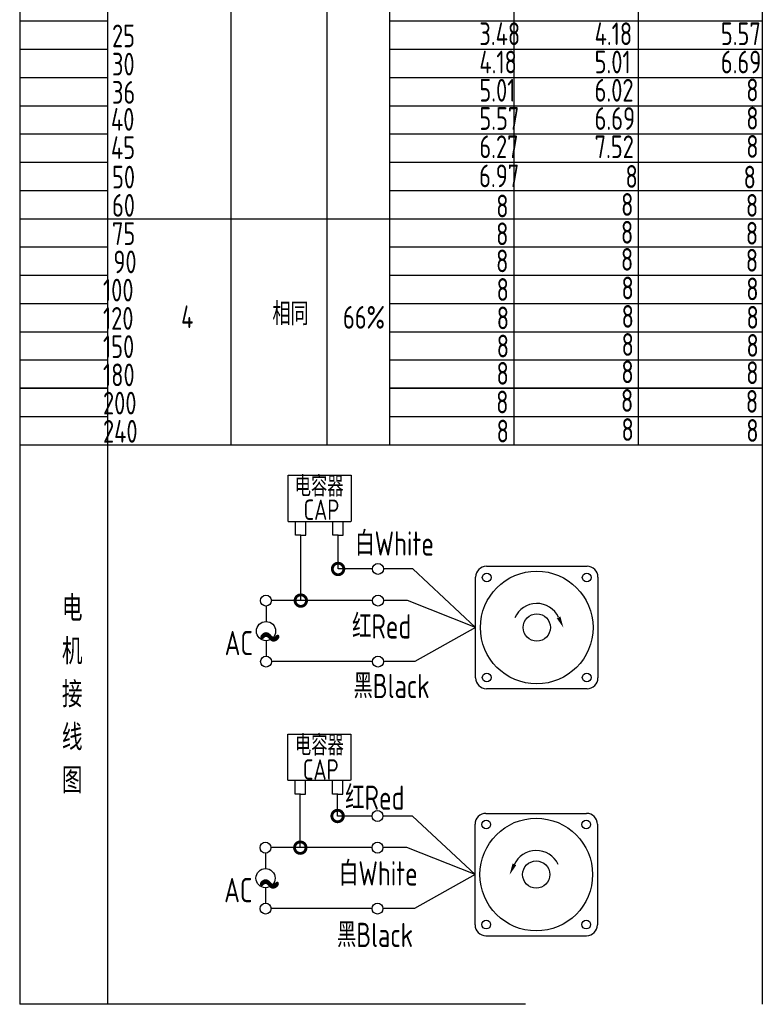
# Model space of a CAD drawing. Header units: inches. Extents: x -753 to 5070, y -3075 to 1581.
# Tile 75 of 178: x 3345 to 3568, y -2334 to -2037. Entities that reach past the tile are written whole.
import ezdxf

# ---------------------------------------------------------------- set-up
doc = ezdxf.new("R2010")
doc.units = ezdxf.units.IN
doc.header["$LTSCALE"] = 10
doc.header["$MEASUREMENT"] = 0
for name, color, linetype in [('1轮廓实线层', 7, 'Continuous'), ('2细线层', 4, 'Continuous'), ('6文字层', 3, 'Continuous'), ('7标注层', 4, 'Continuous')]:
    doc.layers.add(name, color=color, linetype=linetype)
doc.styles.add('PC_TEXTSTYLE', font='isocp.shx', dxfattribs={"width": 0.8, "bigfont": 'HZFS.SHX'})

# ---------------------------------------------------------------- blocks, each defined once
blk = doc.blocks.new('_DotSmall')
at = {"color": 0, "linetype": 'ByBlock', "const_width": 0.5}
blk.add_lwpolyline([(-0.0625, 0, 1), (0.0625, 0, 1)], format="xyb", close=True, dxfattribs=at)

msp = doc.modelspace()

# ---------------------------------------------------------------- linework, layer by layer
at = {"layer": '1轮廓实线层'}
for p, q in [((3568.381, -1759.58), (3568.381, -2150.399)), ((3344.949, -1915.232), (3344.949, -2189.262)), ((3344.949, -2150.399), (3344.949, -2333.58)), ((3568.381, -2150.399), (3568.381, -2333.58)), ((3497.11, -2333.58), (3344.949, -2333.58))]:
    msp.add_line(p, q, dxfattribs=at)
at = {"layer": '1轮廓实线层', "color": 4}
for p, q in [((3493.644, -1950.927), (3493.644, -2165.278)), ((3531.014, -1950.927), (3531.014, -2165.278))]:
    msp.add_line(p, q, dxfattribs=at)
at = {"layer": '2细线层'}
for p, q in [((3371.494, -2165.278), (3371.494, -1939.335)), ((3408.587, -2165.278), (3408.587, -1939.335)), ((3437.433, -2165.278), (3437.433, -1939.335)), ((3456.274, -2165.278), (3456.274, -1939.335)), ((3344.949, -2037.836), (3371.494, -2037.836)), ((3456.274, -2037.836), (3568.381, -2037.836)), ((3344.949, -2046.332), (3371.494, -2046.332)), ((3456.274, -2046.332), (3568.381, -2046.332)), ((3344.949, -2054.828), (3371.494, -2054.828)), ((3456.274, -2054.828), (3568.381, -2054.828)), ((3344.949, -2063.324), (3371.494, -2063.324)), ((3456.274, -2063.324), (3568.381, -2063.324)), ((3344.949, -2071.821), (3371.494, -2071.821)), ((3456.274, -2071.821), (3568.381, -2071.821)), ((3344.949, -2080.317), (3371.494, -2080.317)), ((3456.274, -2080.317), (3568.381, -2080.317)), ((3344.949, -2088.813), (3371.494, -2088.813)), ((3456.274, -2088.813), (3568.381, -2088.813)), ((3344.949, -2097.309), (3456.274, -2097.309)), ((3456.274, -2097.309), (3568.381, -2097.309)), ((3344.949, -2105.805), (3371.494, -2105.805)), ((3456.274, -2105.805), (3568.381, -2105.805)), ((3344.949, -2114.301), (3371.494, -2114.301)), ((3456.274, -2114.301), (3568.381, -2114.301)), ((3344.949, -2122.797), (3371.494, -2122.797)), ((3456.274, -2122.797), (3568.381, -2122.797)), ((3344.949, -2131.293), (3371.494, -2131.293)), ((3456.274, -2131.293), (3568.381, -2131.293)), ((3344.949, -2139.789), (3371.494, -2139.789)), ((3456.274, -2139.789), (3568.381, -2139.789)), ((3371.494, -2148.285), (3344.949, -2148.285)), ((3344.949, -2148.285), (3371.494, -2148.285)), ((3568.381, -2148.285), (3456.274, -2148.285)), ((3456.274, -2148.285), (3568.381, -2148.285)), ((3344.949, -2156.782), (3371.494, -2156.782)), ((3456.274, -2156.782), (3568.381, -2156.782)), ((3344.949, -2165.278), (3456.274, -2165.278)), ((3344.949, -2165.278), (3456.274, -2165.278)), ((3371.494, -2333.58), (3371.494, -2165.278)), ((3456.274, -2165.278), (3568.381, -2165.278)), ((3425.725, -2188.36), (3425.725, -2174.431)), ((3425.725, -2174.431), (3444.68, -2174.431)), ((3444.68, -2174.431), (3444.68, -2188.36)), ((3425.725, -2188.36), (3444.604, -2188.36)), ((3427.947, -2192.529), (3427.947, -2188.36)), ((3431.009, -2192.529), (3431.009, -2188.36)), ((3439.172, -2192.519), (3439.172, -2188.35)), ((3442.234, -2192.519), (3442.234, -2188.35)), ((3429.522, -2192.529), (3427.947, -2192.529)), ((3429.478, -2192.529), (3431.053, -2192.529)), ((3429.522, -2212.168), (3429.522, -2192.529)), ((3440.747, -2192.519), (3439.172, -2192.519)), ((3440.703, -2192.519), (3442.278, -2192.519)), ((3440.747, -2202.648), (3440.747, -2192.478)), ((3451.112, -2202.648), (3440.747, -2202.648)), ((3463.283, -2202.648), (3454.393, -2202.648)), ((3482.103, -2220.255), (3463.283, -2202.648)), ((3451.12, -2212.168), (3429.522, -2212.168)), ((3482.103, -2220.255), (3463.853, -2230.507)), ((3451.112, -2230.507), (3420.762, -2230.507)), ((3463.853, -2230.507), (3454.393, -2230.507)), ((3425.615, -2266.216), (3425.615, -2252.287)), ((3425.615, -2252.287), (3444.571, -2252.287)), ((3444.571, -2252.287), (3444.571, -2266.216)), ((3425.615, -2266.216), (3444.495, -2266.216)), ((3427.838, -2270.385), (3427.838, -2266.216)), ((3430.899, -2270.385), (3430.899, -2266.216)), ((3439.063, -2270.375), (3439.063, -2266.206)), ((3442.124, -2270.375), (3442.124, -2266.206)), ((3429.413, -2270.385), (3427.838, -2270.385)), ((3429.368, -2286.468), (3429.368, -2270.385)), ((3429.368, -2270.385), (3430.944, -2270.385)), ((3440.638, -2270.375), (3439.063, -2270.375)), ((3440.593, -2270.375), (3442.169, -2270.375)), ((3440.593, -2276.948), (3440.593, -2270.384)), ((3450.959, -2276.948), (3440.593, -2276.948)), ((3463.129, -2276.948), (3454.239, -2276.948)), ((3481.949, -2294.555), (3463.129, -2276.948)), ((3450.966, -2286.468), (3429.368, -2286.468)), ((3481.949, -2294.555), (3463.699, -2304.807)), ((3450.959, -2304.807), (3420.608, -2304.807)), ((3463.699, -2304.807), (3454.239, -2304.807)), ((3485.222, -2312.966), (3515.498, -2312.966))]:
    msp.add_line(p, q, dxfattribs=at)
at = {"layer": '2细线层', "color": 4}
for p, q in [((3485.376, -2201.844), (3515.652, -2201.844)), ((3482.103, -2235.392), (3482.103, -2205.117)), ((3518.925, -2205.117), (3518.925, -2235.392)), ((3515.652, -2238.665), (3485.376, -2238.665)), ((3486.717, -2238.665), (3485.376, -2238.665)), ((3485.222, -2276.144), (3515.498, -2276.144)), ((3481.949, -2309.693), (3481.949, -2279.417)), ((3518.771, -2279.417), (3518.771, -2309.693))]:
    msp.add_line(p, q, dxfattribs=at)
at = {"layer": '2细线层'}
for points in [[(3507.08, -2217.193, 0, 0, 0), (3507.08, -2217.193, 1.227, 0, 0), (3508.549, -2220.344, 0, 0, 0)], [(3493.794, -2291.493, 0, 0, 0), (3493.794, -2291.493, 1.227, 0, 0), (3492.325, -2294.644, 0, 0, 0)]]:
    msp.add_lwpolyline(points, format="xyseb", dxfattribs=at)
for centre in [(3452.753, -2202.648), (3419.05, -2212.168), (3452.76, -2212.168), (3419.077, -2230.507), (3452.753, -2230.507), (3452.599, -2276.948), (3418.897, -2286.468), (3452.606, -2286.468), (3418.924, -2304.807), (3452.599, -2304.807)]:
    msp.add_circle(centre, 1.64, dxfattribs=at)
at = {"layer": '2细线层', "color": 4}
for centre, radius in [((3500.514, -2220.255), 16.944), ((3485.47, -2205.211), 1.33), ((3515.558, -2205.211), 1.33), ((3500.514, -2220.255), 4.091), ((3485.47, -2235.298), 1.33), ((3515.558, -2235.298), 1.33), ((3500.36, -2294.555), 16.944), ((3485.317, -2279.511), 1.33), ((3515.404, -2279.511), 1.33), ((3500.36, -2294.555), 4.091), ((3485.317, -2309.599), 1.33), ((3515.404, -2309.599), 1.33)]:
    msp.add_circle(centre, radius, dxfattribs=at)
for centre, start, end in [((3485.376, -2205.117), 90, 180), ((3515.652, -2205.117), 0, 90), ((3485.376, -2235.392), 180, 270), ((3515.652, -2235.392), 270, 0), ((3485.222, -2279.417), 90, 180), ((3515.498, -2279.417), 0, 90), ((3485.222, -2309.693), 180, 270), ((3515.498, -2309.693), 270, 0)]:
    msp.add_arc(centre, 3.273, start, end, dxfattribs=at)
at = {"layer": '2细线层'}
for centre in [(3500.514, -2220.255), (3500.36, -2294.555)]:
    msp.add_arc(centre, 7.245, 25, 156.22351, dxfattribs=at)
at = {"layer": '7标注层'}
for p, q in [((3419.068, -2213.808), (3419.071, -2218.452)), ((3429.522, -2212.168), (3420.69, -2212.168)), ((3461.598, -2212.168), (3454.4, -2212.168)), ((3482.103, -2220.255), (3461.598, -2212.168)), ((3419.074, -2224.223), (3419.077, -2228.866)), ((3418.914, -2288.109), (3418.917, -2292.752)), ((3429.368, -2286.468), (3420.537, -2286.468)), ((3461.445, -2286.468), (3454.247, -2286.468)), ((3481.949, -2294.555), (3461.445, -2286.468)), ((3418.921, -2298.523), (3418.924, -2303.167))]:
    msp.add_line(p, q, dxfattribs=at)
for centre in [(3419.073, -2221.337), (3418.919, -2295.638)]:
    msp.add_circle(centre, 2.886, dxfattribs=at)

# ---------------------------------------------------------------- block references
at = {"layer": '2细线层'}
for p, xscale, yscale, zscale, rotation in [((3440.747, -2202.648), 6.91248740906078, 6.91248740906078, 6.91248740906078, 0.0552960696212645), ((3429.522, -2212.168), 6.91248740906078, 6.91248740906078, 6.91248740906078, 0.0552960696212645), ((3440.593, -2276.948), 6.912487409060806, 6.912487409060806, 6.912487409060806, 0.05529606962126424), ((3429.368, -2286.468), 6.912487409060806, 6.912487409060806, 6.912487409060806, 0.05529606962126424)]:
    msp.add_blockref('_DotSmall', p, dxfattribs=dict(at, xscale=xscale, yscale=yscale, zscale=zscale, rotation=rotation))

# ---------------------------------------------------------------- texts
at = {"layer": '6文字层', "style": 'PC_TEXTSTYLE'}
for s, insert, char_height, width, attachment_point in [('{\\C3;                   25}', (3313.37, -2038.91), 6.82948, 79.68493, 1), ('{\\C3;                3.48}', (3433.268, -2038.269), 6.82948, 79.68493, 1), ('{\\C3;                4.18}', (3467.947, -2038.269), 6.82948, 79.68493, 1), ('{\\C3;                5.57}', (3505.923, -2038.269), 6.82948, 79.68493, 1), ('{\\C3;                   30}', (3313.37, -2047.406), 6.82948, 79.68493, 1), ('{\\C3;                4.18}', (3433.268, -2046.765), 6.82948, 79.68493, 1), ('{\\C3;                5.01}', (3467.947, -2046.765), 6.82948, 79.68493, 1), ('{\\C3;                6.69}', (3505.923, -2046.765), 6.82948, 79.68493, 1), ('{\\C3;                8}', (3513.568, -2055.162), 6.82948, 79.68493, 1), ('{\\C3;                   36}', (3313.37, -2055.902), 6.82948, 79.68493, 1), ('{\\C3;                5.01}', (3433.268, -2055.261), 6.82948, 79.68493, 1), ('{\\C3;                6.02}', (3467.947, -2055.261), 6.82948, 79.68493, 1), ('{\\C3;                   40}', (3313.057, -2064.019), 6.82948, 79.68493, 1), ('{\\C3;                5.57}', (3433.268, -2063.757), 6.82948, 79.68493, 1), ('{\\C3;                6.69}', (3467.947, -2063.757), 6.82948, 79.68493, 1), ('{\\C3;                8}', (3513.568, -2063.658), 6.82948, 79.68493, 1), ('{\\C3;                   45}', (3313.057, -2072.515), 6.82948, 79.68493, 1), ('{\\C3;                6.27}', (3433.268, -2072.253), 6.82948, 79.68493, 1), ('{\\C3;                7.52}', (3467.947, -2072.253), 6.82948, 79.68493, 1), ('{\\C3;                8}', (3513.568, -2072.154), 6.82948, 79.68493, 1), ('{\\C3;                   50}', (3313.37, -2081.39), 6.82948, 79.68493, 1), ('{\\C3;                6.97}', (3433.19, -2081.011), 6.82948, 79.68493, 1), ('{\\C3;                  8}', (3470.975, -2081.183), 6.82948, 79.68493, 1), ('{\\C3;               8}', (3515.901, -2081.381), 6.82948, 79.68493, 1), ('{\\C3;                   60}', (3313.37, -2089.886), 6.82948, 79.68493, 1), ('{\\C3;                8}', (3438.341, -2090.071), 6.82948, 79.68493, 1), ('{\\C3;                8}', (3475.909, -2089.607), 6.82948, 79.68493, 1), ('{\\C3;                8}', (3513.465, -2089.884), 6.82948, 79.68493, 1), ('{\\C3;                   75}', (3313.37, -2098.382), 6.82948, 79.68493, 1), ('{\\C3;                8}', (3438.305, -2098.446), 6.82948, 79.68493, 1), ('{\\C3;                8}', (3475.873, -2097.982), 6.82948, 79.68493, 1), ('{\\C3;                8}', (3513.43, -2098.26), 6.82948, 79.68493, 1), ('{\\C3;                   90}', (3313.791, -2106.878), 6.82948, 79.68493, 1), ('{\\C3;                8}', (3438.298, -2106.581), 6.82948, 79.68493, 1), ('{\\C3;                8}', (3475.866, -2106.117), 6.82948, 79.68493, 1), ('{\\C3;                8}', (3513.423, -2106.394), 6.82948, 79.68493, 1), ('{\\C3;                  100}', (3313.791, -2115.374), 6.82948, 79.68493, 1), ('{\\C3;                8}', (3438.452, -2115.189), 6.82948, 79.68493, 1), ('{\\C3;                8}', (3476.02, -2114.725), 6.82948, 79.68493, 1), ('{\\C3;                8}', (3513.577, -2115.002), 6.82948, 79.68493, 1), ('{\\C3;     相同}', (3405.364, -2122.494), 6.82948, 79.68493, 1), ('{\\C3;                8}', (3476.068, -2123.263), 6.82948, 79.68493, 1), ('{\\C3;                  120}', (3313.791, -2123.87), 6.82948, 79.68493, 1), ('{\\C3;     4}', (3377.907, -2123.407), 6.82948, 79.68493, 1), ('{\\C3;   66%}', (3432.845, -2123.553), 6.82948, 79.68493, 1), ('{\\C3;                8}', (3438.5, -2123.727), 6.82948, 79.68493, 1), ('{\\C3;                8}', (3513.624, -2123.541), 6.82948, 79.68493, 1), ('{\\C3;                8}', (3438.492, -2132.19), 6.82948, 79.68493, 1), ('{\\C3;                8}', (3476.06, -2131.726), 6.82948, 79.68493, 1), ('{\\C3;                8}', (3513.617, -2132.003), 6.82948, 79.68493, 1), ('{\\C3;                  150}', (3313.791, -2132.367), 6.82948, 79.68493, 1), ('{\\C3;                  180}', (3313.791, -2140.863), 6.82948, 79.68493, 1), ('{\\C3;                8}', (3438.423, -2140.407), 6.82948, 79.68493, 1), ('{\\C3;                8}', (3475.991, -2139.944), 6.82948, 79.68493, 1), ('{\\C3;                8}', (3513.548, -2140.221), 6.82948, 79.68493, 1), ('{\\C3;                  200}', (3313.791, -2149.359), 6.82948, 79.68493, 1), ('{\\C3;                8}', (3438.31, -2149.021), 6.82948, 79.68493, 1), ('{\\C3;                8}', (3475.878, -2148.557), 6.82948, 79.68493, 1), ('{\\C3;                8}', (3513.434, -2148.834), 6.82948, 79.68493, 1), ('{\\C3;                  240}', (3313.791, -2157.855), 6.82948, 79.68493, 1), ('{\\C3;                8}', (3438.454, -2157.768), 6.82948, 79.68493, 1), ('{\\C3;                8}', (3476.022, -2157.305), 6.82948, 79.68493, 1), ('{\\C3;                8}', (3513.578, -2157.582), 6.82948, 79.68493, 1), ('\\pi0.80037;电容器', (3426.878, -2174.719), 6.13829, 33.00432, 1), ('\\pi4.169;CAP', (3426.191, -2181.762), 6.13829, 18.87916, 1), ('白White', (3445.899, -2191.344), 7.2923, 25.12708, 1), ('{\\C3;     电\\P     机\\P     接\\P     线\\P     图}', (3351.882, -2210.635), 7.76078, 152.88902, 2), ('\\pi0.16814;红Red', (3444.779, -2216.272), 7.29229, 18.6503, 1), ('\\pi0.14995;~', (3416.466, -2216.099), 14.74664, 5.01882, 1), ('\\pi2.7676;AC', (3403.866, -2221.284), 7.29229, 13.11912, 1), ('黑Black', (3445.378, -2234.206), 7.2923, 26.13843, 1), ('\\pi0.80037;电容器', (3426.951, -2252.608), 6.13829, 28.40454, 1), ('\\pi4.169;CAP', (3425.98, -2259.89), 6.13829, 18.87916, 1), ('\\pi0.16814;红Red', (3442.713, -2267.792), 7.29229, 18.6503, 1), ('白White', (3441.025, -2290.562), 7.2923, 28.24323, 1), ('\\pi0.14995;~', (3416.313, -2290.399), 14.74664, 5.01882, 1), ('\\pi2.7676;AC', (3403.712, -2295.585), 7.29229, 13.11912, 1), ('黑Black', (3440.398, -2309.064), 7.2923, 27.39052, 1)]:
    msp.add_mtext(s, dxfattribs=dict(at, insert=insert, char_height=char_height, width=width, attachment_point=attachment_point))

doc.saveas('drawing.dxf')
